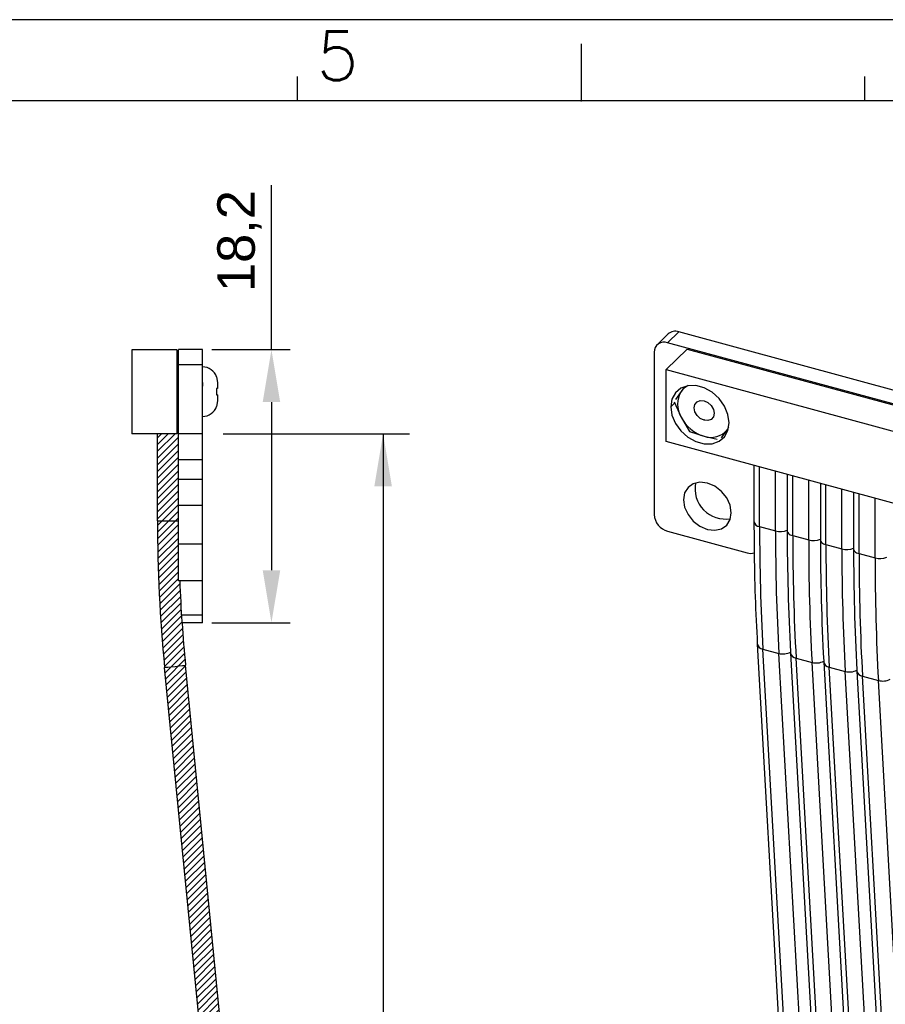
# Model space of a CAD drawing. Header units: millimetres. Extents: x 14 to 338, y 9 to 236.
# Tile 16 of 24: x 176 to 234, y 171 to 236. Entities that reach past the tile are written whole.
import ezdxf

# ---------------------------------------------------------------- set-up
doc = ezdxf.new("R2010")
doc.units = ezdxf.units.MM
doc.layers.add('DIM1', color=5, linetype='Continuous', lineweight=9)
doc.layers.add('PAD', color=86, linetype='Continuous', lineweight=0)
doc.layers.add('FORM', color=7, linetype='Continuous')
doc.layers.add('TEXT', color=1, linetype='Continuous')
doc.styles.get("Standard").update_dxf_attribs({"font": 'arial.ttf'})
doc.dimstyles.new('ISO-25', dxfattribs={"dimtxt": 2.5, "dimasz": 3.5, "dimexe": 1.25, "dimexo": 0.625, "dimtad": 1, "dimtxsty": 'Standard', "dimcen": -2.5, "dimadec": 0, "dimazin": 0, "dimtfac": 1, "dimtmove": 0, "dimatfit": 3, "dimfxl": 1, "dimarcsym": 0})

# ---------------------------------------------------------------- blocks, each defined once
blk = doc.blocks.new('*D26')
at = {"layer": 'Defpoints', "color": 0}
for p in [(188.235, 214.249), (188.235, 196.045), (192.829, 196.045)]:
    blk.add_point(p, dxfattribs=at)
at = {"layer": 'PAD', "color": 0, "lineweight": -2}
for p, q in [((192.829, 214.249), (192.829, 225.224)), ((188.86, 214.249), (194.079, 214.249)), ((192.829, 210.749), (192.829, 199.545)), ((188.86, 196.045), (194.079, 196.045))]:
    blk.add_line(p, q, dxfattribs=at)
at = {"layer": 'PAD', "color": 0}
for points in [[(193.413, 210.749), (192.246, 210.749), (192.829, 214.249)], [(192.246, 199.545), (193.413, 199.545), (192.829, 196.045)]]:
    blk.add_solid(points, dxfattribs=at)
at = {"layer": 'PAD', "color": 0, "insert": (190.703, 221.487), "char_height": 2.5, "attachment_point": 5, "rotation": 90}
blk.add_mtext('18,2', dxfattribs=at)

msp = doc.modelspace()

# ---------------------------------------------------------------- hatches: boundary and pattern name
at = {"layer": 'DIM1'}
h = msp.add_hatch(dxfattribs=at)
h.set_pattern_fill('ANSI31', color=256, scale=0.1, style=0)
h.set_pattern_definition([(45, (-354.76915, -22.26546), (-0.2245064, 0.2245064), [])])
h.paths.add_polyline_path([(189.635, 110.576), (189.635, 111.557), (189.582, 111.557), (189.43, 111.557), (189.203, 111.557), (188.935, 111.557), (188.667, 111.557), (188.44, 111.557), (188.289, 111.557), (188.235, 111.557), (188.235, 110.569), (188.235, 109.576), (188.235, 109.268), (188.335, 109.268), (188.335, 110.576)])
h.paths.add_polyline_path([(189.709, 112.13), (189.572, 112.195), (189.366, 112.291), (189.123, 112.404), (188.881, 112.518), (188.675, 112.614), (188.537, 112.678), (188.489, 112.701, 0.109738), (188.235, 111.557), (188.289, 111.557), (188.44, 111.557), (188.667, 111.557), (188.935, 111.557), (189.203, 111.557), (189.43, 111.557), (189.582, 111.557), (189.635, 111.557, -0.109738), (189.758, 112.108)])
h.paths.add_polyline_path([(189.758, 112.108), (191.143, 115.071), (191.094, 115.094), (190.957, 115.158), (190.751, 115.254), (190.508, 115.368), (190.266, 115.481), (190.06, 115.577), (189.922, 115.641), (189.874, 115.664), (188.489, 112.701), (188.537, 112.678), (188.675, 112.614), (188.881, 112.518), (189.123, 112.404), (189.366, 112.291), (189.572, 112.195), (189.709, 112.13)])
h.paths.add_polyline_path([(191.143, 115.071, 0.109738), (193.09, 123.836), (193.036, 123.836), (192.885, 123.836), (192.657, 123.836), (192.39, 123.836), (192.122, 123.836), (191.895, 123.836), (191.743, 123.836), (191.69, 123.836, -0.109738), (189.874, 115.664), (189.922, 115.641), (190.06, 115.577), (190.266, 115.481), (190.508, 115.368), (190.751, 115.254), (190.957, 115.158), (191.094, 115.094)])
h.paths.add_polyline_path([(193.09, 123.836), (193.09, 130.854), (193.036, 130.854), (192.885, 130.854), (192.657, 130.854), (192.39, 130.854), (192.122, 130.854), (191.895, 130.854), (191.743, 130.854), (191.69, 130.854), (191.69, 123.836), (191.743, 123.836), (191.895, 123.836), (192.122, 123.836), (192.39, 123.836), (192.657, 123.836), (192.885, 123.836), (193.036, 123.836)])
h.paths.add_polyline_path([(193.09, 130.854, 0.024319), (192.992, 132.864), (192.939, 132.859), (192.788, 132.844), (192.562, 132.822), (192.295, 132.796), (192.028, 132.77), (191.802, 132.748), (191.651, 132.733), (191.598, 132.728, -0.024319), (191.69, 130.854), (191.743, 130.854), (191.895, 130.854), (192.122, 130.854), (192.39, 130.854), (192.657, 130.854), (192.885, 130.854), (193.036, 130.854)])
h.paths.add_polyline_path([(192.992, 132.864), (187.105, 193.205), (187.051, 193.2), (186.9, 193.185), (186.674, 193.163), (186.408, 193.137), (186.141, 193.111), (185.915, 193.089), (185.764, 193.074), (185.711, 193.069), (191.598, 132.728), (191.651, 132.733), (191.802, 132.748), (192.028, 132.77), (192.295, 132.796), (192.562, 132.822), (192.788, 132.844), (192.939, 132.859)])
h.paths.add_polyline_path([(186.635, 198.845), (186.635, 201.274), (186.635, 202.848), (186.582, 202.848), (186.43, 202.848), (186.203, 202.848), (185.935, 202.848), (185.667, 202.848), (185.44, 202.848), (185.289, 202.848), (185.235, 202.848, 0.024319), (185.711, 193.069), (185.764, 193.074), (185.915, 193.089), (186.141, 193.111), (186.408, 193.137), (186.674, 193.163), (186.9, 193.185), (187.051, 193.2), (187.105, 193.205, -0.014236), (186.716, 198.845)])
h.paths.add_polyline_path([(186.635, 203.859), (186.635, 205.602), (186.635, 206.902), (186.635, 208.645), (186.635, 209.351), (186.535, 209.351), (186.535, 208.642), (185.235, 208.642), (185.235, 202.848), (185.289, 202.848), (185.44, 202.848), (185.667, 202.848), (185.935, 202.848), (186.203, 202.848), (186.43, 202.848), (186.582, 202.848), (186.635, 202.848), (186.635, 203.852)])

# ---------------------------------------------------------------- linework, layer by layer
at = {"color": 7, "linetype": 'Continuous', "lineweight": 25}
for p, q in [((219.963, 215.436), (219.216, 214.707)), ((316.585, 189.176), (219.963, 215.436)), ((219.26, 215.293), (218.513, 214.564)), ((315.839, 188.447), (219.216, 214.707)), ((186.535, 214.242), (183.535, 214.242)), ((183.535, 214.242), (183.535, 208.642)), ((186.535, 214.242), (186.535, 208.642)), ((188.235, 214.249), (186.635, 214.249)), ((186.635, 213.242), (186.635, 214.249)), ((188.235, 213.242), (188.235, 214.249)), ((218.326, 214.086), (218.326, 203.251)), ((220.518, 214.288), (219.118, 212.922)), ((220.518, 214.288), (310.729, 189.771)), ((183.53, 212.78), (183.535, 212.78)), ((183.53, 212.78), (183.53, 211.845)), ((188.235, 213.242), (186.635, 213.242)), ((186.635, 208.645), (186.635, 213.242)), ((188.235, 208.645), (188.235, 213.242)), ((219.118, 212.922), (309.328, 188.405)), ((219.118, 208.122), (219.118, 212.922)), ((186.535, 212.449), (186.635, 212.449)), ((188.235, 212.069), (188.235, 212.084)), ((188.235, 212.069), (188.235, 211.819)), ((189.169, 212.428), (189.235, 212.054)), ((189.235, 212.054), (189.235, 211.667)), ((183.53, 211.845), (183.535, 211.845)), ((183.53, 211.845), (183.53, 210.28)), ((188.235, 211.804), (188.235, 211.819)), ((189.235, 211.667), (189.168, 211.667)), ((189.168, 211.667), (189.168, 211.23)), ((189.235, 211.667), (189.168, 211.667)), ((220.121, 211.462), (219.746, 210.92)), ((220.339, 211.761), (220.121, 211.462)), ((188.235, 210.464), (188.235, 210.744)), ((189.168, 211.23), (189.235, 211.23)), ((189.235, 211.23), (189.168, 211.23)), ((189.235, 210.844), (189.169, 210.469)), ((189.235, 211.23), (189.235, 210.844)), ((219.649, 210.781), (220.121, 209.747)), ((183.53, 210.28), (183.535, 210.28)), ((183.53, 210.28), (183.535, 210.28)), ((183.53, 210.28), (183.53, 210.28)), ((186.535, 210.449), (186.635, 210.449)), ((220.121, 209.747), (220.671, 208.789)), ((186.535, 209.351), (186.635, 209.351)), ((220.671, 208.789), (221.653, 208.474)), ((222.803, 208.364), (223.185, 208.915)), ((186.535, 208.642), (183.535, 208.642)), ((185.235, 208.642), (183.535, 208.642)), ((186.535, 208.642), (185.035, 208.642)), ((185.035, 208.642), (185.035, 208.642)), ((185.235, 208.642), (185.035, 208.642)), ((186.535, 208.642), (186.535, 208.642)), ((188.235, 208.645), (186.635, 208.645)), ((186.635, 206.902), (186.635, 208.645)), ((188.235, 206.902), (188.235, 208.645)), ((309.328, 183.605), (219.118, 208.122)), ((221.653, 208.474), (222.511, 208.28)), ((188.235, 206.902), (186.635, 206.902)), ((186.635, 205.602), (186.635, 206.902)), ((188.235, 205.602), (188.235, 206.902)), ((224.973, 206.531), (224.973, 202.771)), ((188.235, 205.602), (186.635, 205.602)), ((186.635, 203.859), (186.635, 205.602)), ((188.235, 203.859), (188.235, 205.602)), ((227.184, 205.93), (227.184, 202.17)), ((229.395, 205.329), (229.395, 201.57)), ((231.606, 204.728), (231.606, 200.969)), ((188.235, 203.859), (186.635, 203.859)), ((186.635, 203.852), (186.635, 203.859)), ((188.235, 203.852), (186.635, 203.852)), ((186.635, 201.274), (186.635, 203.852)), ((188.235, 203.852), (188.235, 203.859)), ((188.235, 201.274), (188.235, 203.852)), ((185.935, 202.848), (186.203, 202.848)), ((186.203, 202.848), (186.43, 202.848)), ((186.43, 202.848), (186.582, 202.848)), ((186.582, 202.848), (186.635, 202.848)), ((225.346, 202.453), (226.407, 202.164)), ((219.216, 202.146), (224.523, 200.704)), ((227.557, 201.852), (228.618, 201.563)), ((188.235, 201.274), (186.635, 201.274)), ((186.635, 198.845), (186.635, 201.274)), ((188.235, 198.845), (188.235, 201.274)), ((229.768, 201.251), (230.829, 200.962)), ((231.979, 200.65), (233.041, 200.361)), ((188.235, 198.845), (186.635, 198.845)), ((188.235, 196.547), (188.235, 198.845)), ((188.235, 196.547), (186.835, 196.547)), ((188.235, 196.045), (188.235, 196.547)), ((188.235, 196.045), (186.869, 196.045)), ((225.194, 194.624), (227.942, 145.583)), ((225.568, 194.287), (226.63, 193.999)), ((228.316, 145.247), (225.568, 194.287)), ((229.377, 144.958), (226.63, 193.999)), ((227.409, 194.079), (227.405, 194.023)), ((227.405, 194.023), (230.153, 144.982)), ((227.779, 193.687), (228.841, 193.398)), ((230.527, 144.646), (227.779, 193.687)), ((231.588, 144.358), (228.841, 193.398)), ((229.62, 193.478), (229.617, 193.422)), ((229.617, 193.422), (232.364, 144.381)), ((229.99, 193.086), (231.052, 192.797)), ((232.738, 144.045), (229.99, 193.086)), ((233.799, 143.757), (231.052, 192.797)), ((231.831, 192.877), (231.828, 192.821)), ((231.828, 192.821), (234.575, 143.781)), ((232.201, 192.485), (233.263, 192.196)), ((234.949, 143.444), (232.201, 192.485)), ((236.01, 143.156), (233.263, 192.196))]:
    msp.add_line(p, q, dxfattribs=at)
at = {"color": 8, "linetype": 'Continuous', "lineweight": 25}
for p, q in [((219.732, 210.735), (219.427, 210.438)), ((221.653, 209.541), (221.7, 209.586)), ((225.346, 202.453), (225.346, 206.429)), ((226.407, 202.164), (226.407, 206.141)), ((227.557, 201.852), (227.557, 205.828)), ((228.618, 201.563), (228.618, 205.54)), ((229.768, 201.251), (229.768, 205.227)), ((230.829, 200.962), (230.829, 204.939)), ((231.979, 200.65), (231.979, 204.626)), ((233.041, 200.361), (233.041, 204.338))]:
    msp.add_line(p, q, dxfattribs=at)
at = {"color": 7, "linetype": 'Continuous', "lineweight": 25, "flags": 128}
for points in [[(219.427, 210.438), (219.506, 209.885), (219.736, 209.334), (220.099, 208.83), (220.565, 208.413), (221.096, 208.118), (221.65, 207.967), (222.181, 207.974), (222.647, 208.138), (223.01, 208.445), (223.24, 208.87), (223.319, 209.38), (223.24, 209.933), (223.01, 210.484), (222.647, 210.988), (222.181, 211.405), (221.65, 211.7), (221.096, 211.851), (220.565, 211.844), (220.099, 211.68), (219.736, 211.373), (219.506, 210.948), (219.427, 210.438)], [(221.653, 209.541), (221.398, 209.66), (221.181, 209.859), (221.036, 210.108), (220.985, 210.37), (221.036, 210.603), (221.181, 210.774), (221.398, 210.855), (221.653, 210.835)], [(221.653, 210.835), (221.909, 210.716), (222.125, 210.517), (222.27, 210.268), (222.321, 210.007), (222.27, 209.773), (222.125, 209.602), (221.909, 209.521), (221.653, 209.541)], [(223.298, 209.11), (223.287, 209.088), (223.185, 208.915)], [(223.461, 203.375), (223.383, 203.873), (223.157, 204.364), (222.805, 204.801), (222.361, 205.141), (221.869, 205.35), (221.377, 205.408), (220.933, 205.31), (220.581, 205.064), (220.355, 204.696), (220.277, 204.24), (220.355, 203.742), (220.581, 203.251), (220.933, 202.813), (221.377, 202.474), (221.869, 202.264), (222.361, 202.206), (222.805, 202.305), (223.157, 202.55), (223.383, 202.919), (223.461, 203.375)]]:
    msp.add_lwpolyline(points, dxfattribs=at)
at = {"color": 8, "linetype": 'Continuous', "lineweight": 25, "flags": 128}
for points in [[(227.184, 202.17), (227.184, 202.155), (227.197, 202.102), (227.224, 202.05), (227.266, 202.001), (227.322, 201.955), (227.39, 201.915), (227.469, 201.88), (227.557, 201.852)], [(229.395, 201.57), (229.396, 201.554), (229.408, 201.501), (229.435, 201.449), (229.477, 201.4), (229.533, 201.355), (229.601, 201.314), (229.68, 201.279), (229.768, 201.251)], [(231.606, 200.969), (231.607, 200.953), (231.619, 200.9), (231.646, 200.848), (231.688, 200.799), (231.744, 200.754), (231.812, 200.713), (231.891, 200.678), (231.979, 200.65)]]:
    msp.add_lwpolyline(points, dxfattribs=at)
at = {"color": 7, "linetype": 'Continuous', "lineweight": 25}
for centre, radius, start, end in [((219.733, 214.763), 0.711, 71.13589, 131.78857), ((218.98, 214.096), 0.655, 68.87661, 180.90795), ((188.235, 212.099), 1, 19.25373, 90), ((221.547, 210.604), 1.664, 148.98416, 211.01583), ((221.073, 210.782), 1.17, 114.22815, 144.47936), ((188.235, 210.799), 1, 270, 340.74627), ((222.369, 210.893), 2.523, 207.00486, 253.51897), ((222.109, 209.772), 1.376, 250.6463, 321.46345), ((223.069, 204.979), 2.025, 169.08552, 279.52455), ((219.547, 203.324), 1.223, 183.39957, 254.32581), ((371.448, 202.341), 146.102, 179.95632, 183.15993), ((226.731, 203.364), 1.243, 254.9203, 291.57454), ((372.651, 202.097), 145.463, 179.95632, 183.15993), ((372.509, 202.053), 146.102, 179.95632, 183.15993), ((373.659, 201.74), 146.102, 179.95632, 183.15993), ((228.942, 202.763), 1.243, 254.9203, 291.57454), ((374.72, 201.452), 146.102, 179.95632, 183.15993), ((374.862, 201.497), 145.463, 179.95632, 183.15993), ((375.87, 201.139), 146.102, 179.95632, 183.15993), ((231.153, 202.162), 1.243, 254.9203, 291.57454), ((376.931, 200.851), 146.102, 179.95632, 183.15993), ((377.073, 200.896), 145.463, 179.95632, 183.15993), ((224.754, 201.481), 0.811, 253.45112, 287.58213), ((378.081, 200.538), 146.102, 179.95632, 183.15993), ((379.142, 200.25), 146.102, 179.95632, 183.15993), ((233.364, 201.561), 1.243, 254.9203, 291.57454), ((226.913, 195.071), 1.109, 255.1793, 296.53763), ((229.124, 194.47), 1.109, 255.1793, 296.53763), ((231.335, 193.87), 1.109, 255.1793, 296.53763), ((233.546, 193.269), 1.109, 255.1793, 296.53763)]:
    msp.add_arc(centre, radius, start, end, dxfattribs=at)
at = {"color": 8, "linetype": 'Continuous', "lineweight": 25}
for centre, radius, start, end in [((225.375, 202.864), 0.412, 192.96619, 266.03086), ((225.612, 194.712), 0.427, 191.88232, 264.0967), ((227.823, 194.111), 0.427, 191.93272, 264.0806), ((230.034, 193.51), 0.427, 191.93272, 264.0806), ((232.245, 192.91), 0.427, 191.93272, 264.0806)]:
    msp.add_arc(centre, radius, start, end, dxfattribs=at)
at = {"color": 7, "linetype": 'Continuous', "lineweight": 25}
for points, knots in [([(189.179, 212.428), (189.179, 212.428), (189.178, 212.428), (189.172, 212.428), (189.169, 212.428)], [0, 0, 0, 0, 0.560985, 1, 1, 1, 1]), ([(189.169, 212.428), (189.172, 212.428), (189.178, 212.428), (189.179, 212.428), (189.179, 212.428)], [0, 0, 0, 0, 0.55901, 1, 1, 1, 1]), ([(189.169, 210.469), (189.172, 210.469), (189.178, 210.469), (189.179, 210.469), (189.179, 210.469)], [0, 0, 0, 0, 0.55901, 1, 1, 1, 1]), ([(224.973, 202.771), (224.975, 202.19), (224.981, 200.505), (225.04, 197.771), (225.143, 195.67), (225.194, 194.624)], [0, 0, 0, 0, 0.208873, 0.606002, 1, 1, 1, 1])]:
    msp.add_open_spline(points, degree=3, knots=knots, dxfattribs=at)
at = {"layer": 'DIM1', "linetype": 'Continuous', "lineweight": 25}
for p, q in [((185.235, 202.848), (185.235, 208.642)), ((185.235, 202.848), (185.289, 202.848)), ((185.289, 202.848), (185.44, 202.848)), ((185.44, 202.848), (185.667, 202.848)), ((185.667, 202.848), (185.935, 202.848)), ((185.711, 193.069), (185.764, 193.074)), ((191.598, 132.728), (185.711, 193.069)), ((185.764, 193.074), (185.915, 193.089)), ((185.915, 193.089), (186.141, 193.111)), ((186.141, 193.111), (186.408, 193.137)), ((186.408, 193.137), (186.674, 193.163)), ((186.674, 193.163), (186.9, 193.185)), ((186.9, 193.185), (187.051, 193.2)), ((187.051, 193.2), (187.105, 193.205)), ((192.992, 132.864), (187.105, 193.205))]:
    msp.add_line(p, q, dxfattribs=at)
for radius, start in [(100.7, 179.99999), (99.3, 182.31009)]:
    msp.add_arc((285.935, 202.848), radius, start, 185.57248, dxfattribs=at)
at = {"layer": 'FORM'}
for p, q in [((337.66, 236.246), (13.66, 236.246)), ((213.46, 234.626), (213.46, 230.846)), ((194.56, 230.846), (194.56, 232.466)), ((232.36, 230.846), (232.36, 232.466)), ((332.26, 230.846), (19.06, 230.846))]:
    msp.add_line(p, q, dxfattribs=at)
msp.add_point((213.46, 230.846), dxfattribs=at)
at = {"layer": 'TEXT'}
for p, q in [((189.62, 208.642), (202.02, 208.642)), ((200.267, 208.642), (200.267, 110.507))]:
    msp.add_line(p, q, dxfattribs=at)
msp.add_solid([(200.85, 205.142), (199.683, 205.142), (200.267, 208.642)], dxfattribs=at)

# ---------------------------------------------------------------- texts
at = {"layer": 'FORM', "insert": (195.845, 235.465), "char_height": 3.24, "width": 33.11269, "attachment_point": 1}
msp.add_mtext('{\\Fsimplex.shx;5}', dxfattribs=at)

# ---------------------------------------------------------------- dimensions: what is measured, and where the dimension line sits
at = {"layer": 'PAD'}
dim = msp.add_linear_dim(base=(192.829, 196.045), p1=(188.235, 214.249), p2=(188.235, 196.045), angle=90, dimstyle='ISO-25', dxfattribs=at)
dim.commit()
dim.dimension.update_dxf_attribs({"geometry": '*D26', "text_midpoint": (192.829, 221.487), "dimtype": 160})

doc.saveas('drawing.dxf')
